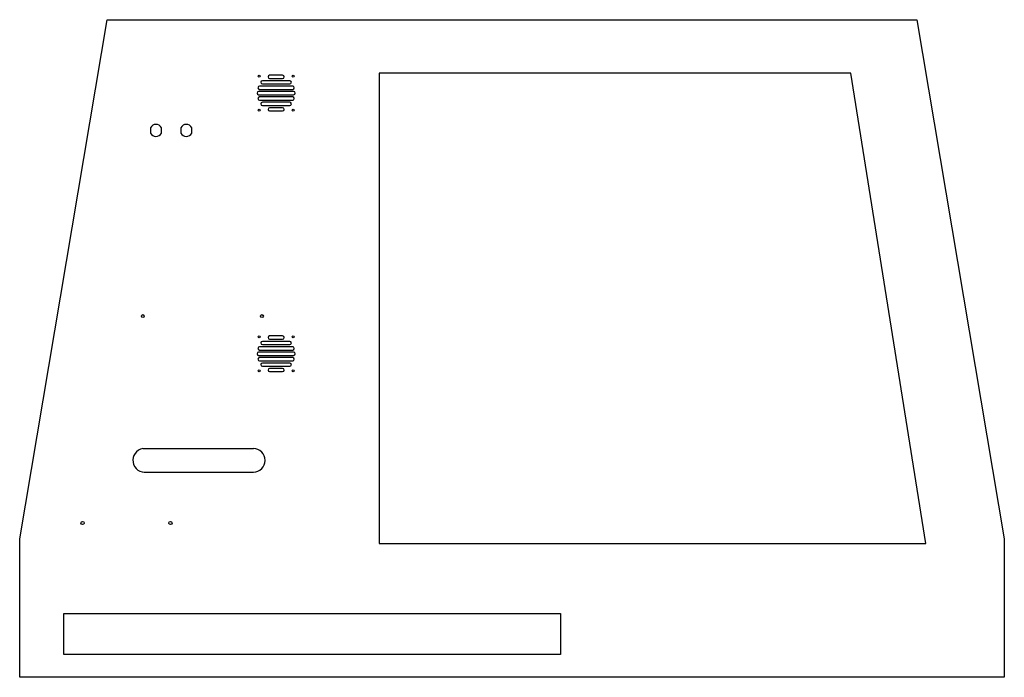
# Model space of a CAD drawing. Extents: x -39 to 17.9, y -38 to 0.
import ezdxf

# ---------------------------------------------------------------- set-up
doc = ezdxf.new("R2010")
doc.units = 0
doc.header["$MEASUREMENT"] = 0
for name, color, linetype in [('1', 1, 'CONTINUOUS'), ('3', 32, 'CONTINUOUS'), ('4', 4, 'CONTINUOUS'), ('Cutouts', 80, 'CONTINUOUS'), ('Ventilation', 150, 'CONTINUOUS')]:
    doc.layers.add(name, color=color, linetype=linetype)

msp = doc.modelspace()

# ---------------------------------------------------------------- linework, layer by layer
at = {"layer": '1', "color": 7}
for p, q in [((-38.97, -30), (-33.908, 0)), ((-33.908, 0), (12.875, 0)), ((12.875, 0), (17.938, -30)), ((-31.41, -6.247), (-31.41, -6.553)), ((-30.78, -6.553), (-30.78, -6.247)), ((-29.66, -6.247), (-29.66, -6.553)), ((-29.03, -6.553), (-29.03, -6.247)), ((-38.97, -38), (-38.97, -30)), ((17.938, -30), (17.938, -38)), ((17.938, -38), (-38.97, -38))]:
    msp.add_line(p, q, dxfattribs=at)
for centre, radius in [((-31.856, -17.125), 0.0815), ((-24.97, -17.125), 0.0815), ((-35.338, -29.086), 0.0938), ((-30.26, -29.086), 0.0938)]:
    msp.add_circle(centre, radius, dxfattribs=at)
for centre, start, end in [((-31.095, -6.4), 25.8418, 154.1579), ((-29.345, -6.4), 25.8419, 154.1581), ((-31.095, -6.4), 205.8421, 334.1582), ((-29.345, -6.4), 205.8419, 334.1581)]:
    msp.add_arc(centre, 0.35, start, end, dxfattribs=at)
at = {"layer": '3', "color": 32}
msp.add_lwpolyline([(-36.413, -34.314), (-7.721, -34.314), (-7.721, -36.683), (-36.413, -36.683)], close=True, dxfattribs=at)
at = {"layer": '4', "linetype": 'Continuous'}
for p in [(-31.856, -24.785), (-25.463, -24.785)]:
    msp.add_line(p, (-25.463, -24.785), dxfattribs=at)
msp.add_lwpolyline([(-31.627, -26.141), (-25.463, -26.141, 1), (-25.463, -24.785, 1)], format="xyb", dxfattribs=at)
msp.add_arc((-31.742, -25.463), 0.688, 99.5675, 279.5675, dxfattribs=at)
at = {"layer": 'Cutouts', "linetype": 'Continuous'}
for p, q in [((-18.198, -3.088), (-18.198, -30.261)), ((9.061, -3.088), (-18.198, -3.088)), ((13.406, -30.261), (9.061, -3.088)), ((-18.198, -30.261), (13.406, -30.261))]:
    msp.add_line(p, q, dxfattribs=at)
at = {"layer": 'Ventilation'}
for p, q in [((-23.779, -3.212), (-24.523, -3.212)), ((-24.523, -3.4), (-23.779, -3.4)), ((-23.192, -3.837), (-25.11, -3.837)), ((-23.36, -3.525), (-24.943, -3.525)), ((-24.943, -3.712), (-23.36, -3.712)), ((-23.143, -4.15), (-25.16, -4.15)), ((-25.16, -4.337), (-23.143, -4.337)), ((-25.11, -4.025), (-23.192, -4.025)), ((-23.192, -4.462), (-25.11, -4.462)), ((-25.11, -4.65), (-23.192, -4.65)), ((-23.36, -4.775), (-24.943, -4.775)), ((-24.943, -4.962), (-23.36, -4.962)), ((-23.779, -5.087), (-24.523, -5.087)), ((-24.523, -5.275), (-23.779, -5.275)), ((-23.36, -18.588), (-24.943, -18.588)), ((-24.943, -18.775), (-23.36, -18.775)), ((-23.779, -18.275), (-24.523, -18.275)), ((-24.523, -18.463), (-23.779, -18.463)), ((-23.143, -19.213), (-25.16, -19.213)), ((-23.192, -18.9), (-25.11, -18.9)), ((-25.11, -19.088), (-23.192, -19.088)), ((-25.16, -19.4), (-23.143, -19.4)), ((-23.192, -19.525), (-25.11, -19.525)), ((-25.11, -19.713), (-23.192, -19.713)), ((-23.36, -19.838), (-24.943, -19.838)), ((-24.943, -20.025), (-23.36, -20.025)), ((-23.779, -20.15), (-24.523, -20.15)), ((-24.523, -20.338), (-23.779, -20.338))]:
    msp.add_line(p, q, dxfattribs=at)
for centre in [(-25.136, -3.259), (-23.167, -3.259), (-25.136, -5.228), (-23.167, -5.228), (-25.136, -18.322), (-23.167, -18.322), (-25.136, -20.291), (-23.167, -20.291)]:
    msp.add_circle(centre, 0.0555, dxfattribs=at)
for centre, radius, start, end in [((-24.523, -3.306), 0.0938, 90, 270), ((-23.779, -3.306), 0.0938, 270, 90), ((-25.11, -3.931), 0.0938, 90, 270), ((-24.943, -3.619), 0.0938, 90, 270), ((-23.36, -3.619), 0.0938, 270, 90), ((-23.192, -3.931), 0.0938, 270, 90), ((-25.16, -4.244), 0.0938, 90, 270), ((-25.11, -4.556), 0.0938, 90, 270), ((-23.192, -4.556), 0.0938, 270, 90), ((-23.143, -4.244), 0.0938, 270, 90), ((-24.943, -4.869), 0.0938, 90, 270), ((-24.523, -5.181), 0.0938, 90, 270), ((-23.779, -5.181), 0.0937, 270, 90), ((-23.36, -4.869), 0.0938, 270, 90), ((-24.943, -18.682), 0.0938, 90, 270), ((-24.523, -18.369), 0.0938, 90, 270), ((-23.779, -18.369), 0.0938, 270, 90), ((-23.36, -18.682), 0.0938, 270, 90), ((-25.16, -19.307), 0.0938, 90, 270), ((-25.11, -18.994), 0.0938, 90, 270), ((-23.192, -18.994), 0.0938, 270, 90), ((-23.143, -19.307), 0.0938, 270, 90), ((-25.11, -19.619), 0.0938, 90, 270), ((-24.943, -19.932), 0.0938, 90, 270), ((-23.36, -19.932), 0.0938, 270, 90), ((-23.192, -19.619), 0.0938, 270, 90), ((-24.523, -20.244), 0.0938, 90, 270), ((-23.779, -20.244), 0.0938, 270, 90)]:
    msp.add_arc(centre, radius, start, end, dxfattribs=at)

doc.saveas('drawing.dxf')
